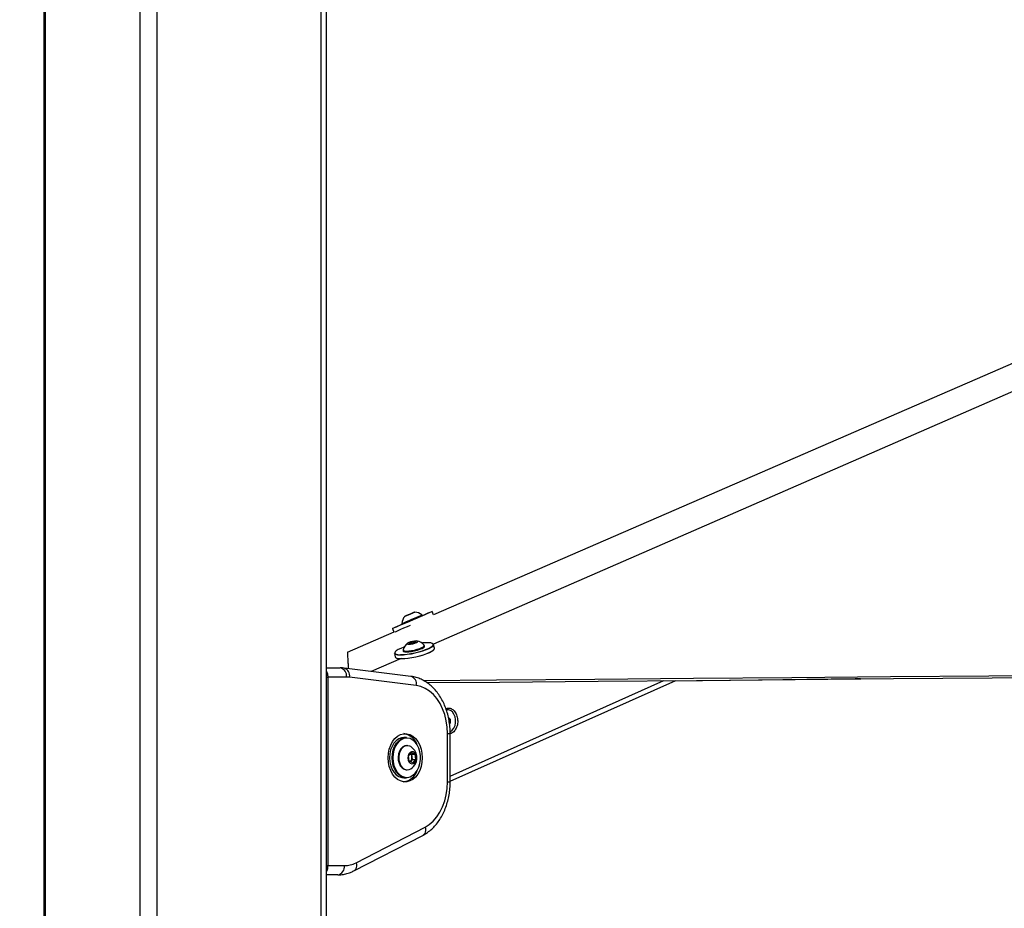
# Paper-space layout 'Surface plate' of a CAD drawing. Header units: millimetres. Extents: x 65420 to 443956, y 26941 to 406945.
# Tile 4 of 71: x 88035 to 109443, y 146584 to 165900. Entities that reach past the tile are written whole.
import ezdxf

# ---------------------------------------------------------------- set-up
doc = ezdxf.new("R2010")
doc.units = ezdxf.units.MM
doc.layers.add('COMPONENT_GEOMETRY', color=7, linetype='Continuous')
doc.styles.add('SLDTEXTSTYLE1', font='TXT', dxfattribs={"width": 0.75})
doc.dimstyles.new('SLDDIMSTYLE0', dxfattribs={"dimtxt": 2500, "dimasz": 165.1, "dimexe": 0, "dimexo": 0.0625, "dimgap": 625, "dimtad": 0, "dimtih": 1, "dimtoh": 1, "dimdec": 0, "dimlfac": 0.02, "dimrnd": 1e-09, "dimzin": 12, "dimdsep": 46, "dimtxsty": 'SLDTEXTSTYLE1', "dimsah": 1, "dimcen": 0.09, "dimadec": 0, "dimazin": 3, "dimtfac": 1, "dimtdec": 0, "dimtofl": 0, "dimtmove": 0, "dimatfit": 3, "dimfxl": 1, "dimfrac": 2, "dimtolj": 1, "dimtzin": 12, "dimarcsym": 0})

# ---------------------------------------------------------------- blocks, each defined once
blk = doc.blocks.new('_D_11')
at = {"layer": 'COMPONENT_GEOMETRY', "color": 7, "ltscale": 50}
for p, q in [((94429, 186096), (68956, 186096)), ((69115, 186096), (69115, 115387)), ((69115, 40710), (69115, 111418)), ((82736, 40710), (68956, 40710))]:
    blk.add_line(p, q, dxfattribs=at)
for points in [[(69115, 186096), (69090, 185931), (69140, 185931)], [(69115, 40710), (69140, 40875), (69090, 40875)]]:
    blk.add_solid(points, dxfattribs=at)
at = {"layer": 'COMPONENT_GEOMETRY', "color": 7, "ltscale": 50, "insert": (65420, 114641), "char_height": 2500, "attachment_point": 1, "style": 'SLDTEXTSTYLE1'}
blk.add_mtext('2908', dxfattribs=at)
blk = doc.blocks.new('_D_12')
at = {"layer": 'COMPONENT_GEOMETRY', "color": 7, "ltscale": 50}
for p, q in [((239590, 151446), (252465, 151446)), ((252307, 151446), (252307, 98062)), ((252307, 40710), (252307, 94093)), ((98713, 40710), (252465, 40710))]:
    blk.add_line(p, q, dxfattribs=at)
for points in [[(252307, 151446), (252281, 151281), (252332, 151281)], [(252307, 40710), (252332, 40875), (252281, 40875)]]:
    blk.add_solid(points, dxfattribs=at)
at = {"layer": 'COMPONENT_GEOMETRY', "color": 7, "ltscale": 50, "insert": (248612, 97316), "char_height": 2500, "attachment_point": 1, "style": 'SLDTEXTSTYLE1'}
blk.add_mtext('2215', dxfattribs=at)

psp = doc.layouts.new('Surface plate')

# ---------------------------------------------------------------- linework, layer by layer
at = {"color": 7, "linetype": 'Continuous', "lineweight": 25, "ltscale": 50}
for p, q in [((88559.19, 185584.55), (88559.19, 41884.54)), ((94704.43, 41884.54), (94704.43, 185584.55)), ((96508.78, 152973.96), (96443.3, 152946.02)), ((96443.3, 152946.02), (96449.78, 152948.91)), ((96449.78, 152948.91), (96521.75, 152979.74)), ((96449.83, 152948.81), (96449.78, 152948.91)), ((96580.76, 153004.79), (96508.78, 152973.96)), ((96521.75, 152979.74), (96587.24, 153007.69)), ((96521.84, 152979.55), (96521.75, 152979.74)), ((96587.24, 153007.69), (96580.76, 153004.79)), ((96787.71, 152943.83), (96780.23, 152961.3)), ((97033.37, 152960.68), (97001.47, 153035.26)), ((96137.21, 152665.6), (96171.23, 152586.07)), ((96343.51, 152774.5), (96350.97, 152757.03)), ((96171.23, 152586.07), (95158.28, 152145.95)), ((96495.69, 152337.24), (96515.65, 152359.83)), ((96556.93, 152337.24), (96495.69, 152337.24)), ((96515.65, 152359.83), (96596.83, 152382.42)), ((96520.69, 152337.24), (96515.65, 152359.83)), ((96638.12, 152359.83), (96556.93, 152337.24)), ((96596.83, 152382.42), (96658.07, 152382.42)), ((96604, 152350.34), (96596.83, 152382.42)), ((96658.07, 152382.42), (96638.12, 152359.83)), ((96837.96, 152280.48), (96833.91, 152298.6)), ((97052.31, 152238.26), (97035.28, 152314.55)), ((95158.29, 152145.94), (95158.28, 152145.95)), ((95158.29, 152145.89), (95158.28, 152145.95)), ((96329.22, 152016.1), (95679.38, 151732.59)), ((96181.32, 152123.81), (96198.35, 152047.53)), ((96370.33, 152195.06), (96374.38, 152176.95)), ((94704.43, 151811.17), (94999.59, 151811.17)), ((96541.66, 151625.9), (95088.85, 151805.66)), ((94732.96, 151611.17), (94732.96, 147511.17)), ((95141.01, 151611.17), (94732.96, 151611.17)), ((96658.52, 151427.42), (95205.72, 151607.17)), ((97394.85, 149345.28), (102298.59, 151535.75)), ((97342.34, 150899.09), (97332.87, 150899.09)), ((97357.85, 150729.53), (97395.73, 150697.75)), ((97363.4, 150697.75), (97395.73, 150697.75)), ((97378.54, 150611.15), (97395.01, 150611.15)), ((97395.01, 150611.15), (97380.55, 150599.67)), ((97395.73, 150697.75), (97395.01, 150611.15)), ((96441.78, 150294.67), (96385.22, 150294.67)), ((97336.27, 149332.93), (97336.27, 150381.42)), ((97394.85, 149332.93), (97394.85, 150381.42)), ((96462.29, 150119.67), (96448.86, 150119.67)), ((96487.98, 149893.3), (96548.88, 149970.21)), ((96504.63, 149780.26), (96487.98, 149893.3)), ((96529.06, 149945.19), (96552.89, 149934.09)), ((96548.88, 149970.21), (96626.43, 149934.09)), ((96552.89, 149934.09), (96626.43, 149934.09)), ((96552.89, 149934.09), (96561.21, 149877.57)), ((96561.21, 149877.57), (96569.54, 149821.05)), ((96626.43, 149934.09), (96643.08, 149821.05)), ((96582.18, 149744.13), (96504.63, 149780.26)), ((96539.09, 149782.59), (96528.46, 149769.16)), ((96569.54, 149821.05), (96539.09, 149782.59)), ((96569.54, 149821.05), (96643.08, 149821.05)), ((96643.08, 149821.05), (96582.18, 149744.13)), ((96448.86, 149594.67), (96462.29, 149594.67)), ((96385.22, 149419.67), (96441.78, 149419.67)), ((95298.5, 147396.66), (96797.86, 148168.43)), ((95348.39, 147574.49), (96847.75, 148346.25)), ((94732.96, 147511.17), (95094.46, 147511.17)), ((94953.04, 147311.17), (94704.43, 147311.17))]:
    psp.add_line(p, q, dxfattribs=at)
at = {"color": 8, "linetype": 'Continuous', "lineweight": 25, "ltscale": 50}
for p, q in [((88586.12, 185584.55), (88586.12, 41884.54)), ((90647.04, 185584.55), (90647.04, 41884.54)), ((91016.6, 185584.55), (91016.6, 41884.54)), ((94583.7, 185584.55), (94583.7, 41884.54)), ((94704.43, 151611.17), (94732.96, 151611.17)), ((97394.85, 149459), (102039.04, 151533.53)), ((97336.27, 150381.42), (97394.85, 150381.42)), ((97336.27, 149332.93), (97394.85, 149332.93)), ((94704.43, 147511.17), (94732.96, 147511.17))]:
    psp.add_line(p, q, dxfattribs=at)
at = {"color": 7, "linetype": 'Continuous', "lineweight": 25, "ltscale": 50, "flags": 128}
for points in [[(124723.77, 164992.23), (108631.6, 158000.14), (97033.38, 152960.68)], [(117997.24, 161469.17), (102000.96, 154490.47), (97034.22, 152323.66)], [(96350.78, 152757.49), (96304.34, 152737.58), (96242.84, 152711.19), (96193.89, 152690.15), (96159.36, 152675.27), (96140.59, 152667.13), (96138.31, 152666.02), (96152.58, 152672), (96182.86, 152684.84), (96228, 152704.04), (96286.26, 152728.87), (96355.4, 152758.37), (96432.76, 152791.41), (96515.36, 152826.71), (96600.04, 152862.93), (96683.55, 152898.67), (96762.66, 152932.55), (96834.34, 152963.28), (96895.84, 152989.67), (96944.79, 153010.71), (96979.32, 153025.58), (96998.09, 153033.74), (97000.38, 153034.84), (96986.11, 153028.86), (96955.82, 153016.02), (96910.68, 152996.81), (96852.42, 152971.99), (96787.51, 152944.29)], [(96343.51, 152774.5), (96347.5, 152776.15), (96366.67, 152784.26), (96400.32, 152798.58), (96445.94, 152818.04), (96500.17, 152841.2), (96558.97, 152866.34), (96617.99, 152891.59), (96672.84, 152915.09), (96719.46, 152935.08), (96754.4, 152950.1), (96775.06, 152959.02), (96780.24, 152961.3)], [(96350.97, 152757.03), (96354.97, 152758.68), (96374.14, 152766.8), (96407.79, 152781.11), (96453.42, 152800.57), (96507.64, 152823.73), (96566.44, 152848.87), (96625.46, 152874.12), (96680.31, 152897.62), (96726.94, 152917.61), (96761.87, 152932.63), (96782.53, 152941.55), (96787.71, 152943.83)], [(96406.45, 152930.32), (96411.33, 152932.35), (96432.03, 152941.15), (96465.41, 152955.38), (96506.37, 152972.89), (96548.69, 152990.99), (96585.93, 153006.95), (96612.4, 153018.32), (96624.09, 153023.38), (96619.21, 153021.36), (96598.51, 153012.56), (96565.13, 152998.32), (96524.16, 152980.82), (96481.84, 152962.71), (96444.61, 152946.75), (96418.14, 152935.38), (96406.45, 152930.32)], [(96200.69, 152597.35), (96217.27, 152604.39), (96262.42, 152623.59), (96320.67, 152648.42), (96389.81, 152677.92), (96467.17, 152710.96), (96531.87, 152738.61)], [(96396.65, 152264.76), (96385.78, 152260.99), (96318.87, 152235.24), (96263.71, 152209.22), (96222.58, 152184), (96197.16, 152160.61), (96188.47, 152140), (96194.17, 152125.73)], [(97035.28, 152314.55), (97033.5, 152299.84), (97015.95, 152277.21), (96981.72, 152252.21), (96932.2, 152225.85), (96869.42, 152199.23), (96795.95, 152173.41), (96714.79, 152149.48), (96629.28, 152128.39), (96542.9, 152111.03), (96459.21, 152098.09), (96381.61, 152090.1), (96313.3, 152087.41)], [(96330.34, 152011.12), (96398.65, 152013.82), (96476.25, 152021.8), (96559.94, 152034.74), (96646.32, 152052.11), (96731.83, 152073.19), (96812.98, 152097.13), (96886.46, 152122.94), (96949.24, 152149.57), (96998.76, 152175.92), (97032.99, 152200.93), (97050.54, 152223.55), (97052.31, 152238.26)], [(96441.98, 152175.3), (96493.23, 152177.95), (96552.55, 152185.71), (96615.55, 152198.01), (96677.56, 152213.92), (96733.96, 152232.28), (96780.59, 152251.71), (96813.99, 152270.79), (96831.67, 152288.08), (96832.33, 152302.32), (96831.31, 152303.7)], [(96446.03, 152157.18), (96497.27, 152159.83), (96556.6, 152167.6), (96619.6, 152179.89), (96681.6, 152195.8), (96738.01, 152214.16), (96784.64, 152233.6), (96818.04, 152252.67), (96835.72, 152269.97), (96837.96, 152280.48)], [(96496.81, 152324.06), (96535.04, 152326.79), (96579.64, 152334.54), (96623.82, 152346.14), (96660.85, 152359.83), (96685.1, 152373.52), (96692.88, 152385.12), (96682.99, 152392.88), (96656.95, 152395.6), (96618.72, 152392.88), (96574.13, 152385.12), (96529.95, 152373.52), (96492.91, 152359.83), (96468.66, 152346.14), (96460.89, 152334.54), (96470.77, 152326.79), (96496.81, 152324.06)], [(97023.82, 152318.8), (97021.78, 152326.41), (97004.9, 152341.3), (96971.69, 152351.57), (96923.52, 152356.81), (96862.36, 152356.81), (96790.7, 152351.57), (96780.43, 152350.48)], [(95158.29, 152145.94), (95158.58, 152141.26), (95159.77, 152122.56), (95160.96, 152103.86), (95162.13, 152085.19), (95163.29, 152066.53), (95164.45, 152047.88), (95166.75, 152010.64), (95167.88, 151992.04), (95169, 151973.46), (95170.12, 151954.89), (95171.23, 151936.34), (95172.33, 151917.81), (95173.42, 151899.29), (95174.51, 151880.78), (95175.59, 151862.29), (95176.66, 151843.82), (95177.72, 151825.36), (95178.78, 151806.91), (95179.49, 151794.44)], [(96313.3, 152087.41), (96257.07, 152090.1), (96215.21, 152098.09), (96189.45, 152111.03), (96181.32, 152123.81)], [(96198.35, 152047.53), (96206.49, 152034.74), (96232.25, 152021.8), (96274.11, 152013.82), (96317.56, 152011.24)], [(96370.52, 152200.78), (96370.08, 152198.01), (96378.04, 152185.71), (96402.61, 152177.95), (96441.98, 152175.3)], [(96374.38, 152176.95), (96382.08, 152167.6), (96406.66, 152159.83), (96446.03, 152157.18)], [(97035.66, 152200.44), (97025.8, 152190.06), (96992.35, 152165.63), (96943.96, 152139.88), (96882.62, 152113.86), (96810.82, 152088.64), (96731.52, 152065.25), (96647.97, 152044.65), (96563.57, 152027.68), (96481.78, 152015.03), (96405.96, 152007.23), (96379.3, 152005.61)], [(96815.35, 151534.85), (98401.72, 151548.4), (100543.34, 151566.71), (102684.97, 151585.02), (104826.6, 151603.35), (106968.22, 151621.68), (109109.85, 151640.02), (111251.48, 151658.37), (113393.1, 151676.73), (115534.73, 151695.11), (117676.36, 151713.49), (119817.98, 151731.89), (121959.61, 151750.3), (124101.23, 151768.72), (126242.86, 151787.15), (128384.49, 151805.6), (130526.11, 151824.06), (132667.74, 151842.53)], [(96891.42, 151489.52), (98468.53, 151503), (100610.16, 151521.31), (102751.79, 151539.63), (104893.41, 151557.96), (107035.04, 151576.3), (109176.67, 151594.65), (111318.29, 151613.01), (113459.92, 151631.37), (115601.55, 151649.75), (117743.17, 151668.14), (119884.8, 151686.54), (122026.42, 151704.96), (124168.05, 151723.38), (126309.68, 151741.82), (128451.3, 151760.27), (130592.93, 151778.73), (132734.55, 151797.21)], [(95205.72, 151607.17), (95197.65, 151608.11), (95189.57, 151608.92), (95181.48, 151609.6), (95173.39, 151610.17), (95165.3, 151610.6), (95157.2, 151610.92), (95149.11, 151611.1), (95141.01, 151611.17)], [(106314.37, 151570.13), (106199.59, 151568.78), (104098.39, 151544.2), (102269.62, 151522.81)], [(97336.27, 150381.42), (97329.53, 150522.59), (97309.43, 150661.21), (97276.33, 150794.75), (97230.83, 150920.77), (97173.77, 151037.01), (97106.17, 151141.34), (97029.27, 151231.86), (96944.46, 151306.94), (96853.28, 151365.21), (96757.38, 151405.61), (96658.52, 151427.42)], [(97394.51, 150423.02), (97398.14, 150424.71), (97440.07, 150454.55), (97474.75, 150499.29), (97499.61, 150555.6), (97512.81, 150619.3), (97513.36, 150685.67), (97501.23, 150749.8), (97477.32, 150806.92), (97443.39, 150852.8), (97401.98, 150884.03), (97356.14, 150898.3), (97312.28, 150895.35)], [(96045.8, 149857.17), (96052.13, 149953.64), (96070.87, 150046.82), (96101.41, 150133.55), (96142.69, 150210.86), (96193.32, 150276.13), (96251.56, 150327.13), (96315.44, 150362.13), (96382.78, 150379.93), (96451.29, 150379.93), (96518.63, 150362.13), (96582.51, 150327.13), (96640.75, 150276.13), (96691.38, 150210.86), (96732.66, 150133.55), (96763.2, 150046.82), (96781.95, 149953.64), (96788.27, 149857.17), (96781.95, 149760.7), (96763.2, 149667.52), (96732.66, 149580.8), (96691.38, 149503.48), (96640.75, 149438.21), (96582.51, 149387.21), (96518.63, 149352.21), (96451.29, 149334.41), (96382.78, 149334.41), (96315.44, 149352.21), (96251.56, 149387.21), (96193.32, 149438.21), (96142.69, 149503.48), (96101.41, 149580.8), (96070.87, 149667.52), (96052.13, 149760.7), (96045.8, 149857.17)], [(96385.22, 150294.67), (96335.81, 150289.06), (96275.35, 150266.15), (96219.38, 150226.5), (96170.21, 150171.74), (96129.83, 150104.09), (96099.92, 150026.33), (96081.68, 149941.65), (96075.87, 149853.51), (96082.72, 149765.52), (96101.96, 149681.28), (96132.79, 149604.25), (96173.96, 149537.56), (96223.78, 149483.97), (96280.21, 149445.65), (96340.93, 149424.18), (96385.22, 149419.67)], [(96441.78, 149419.67), (96397.5, 149424.18), (96336.78, 149445.65), (96280.35, 149483.97), (96230.53, 149537.56), (96189.36, 149604.25), (96158.53, 149681.28), (96139.29, 149765.52), (96132.44, 149853.51), (96138.25, 149941.65), (96156.48, 150026.33), (96186.4, 150104.09), (96226.78, 150171.74), (96275.95, 150226.5), (96331.92, 150266.15), (96392.38, 150289.06), (96441.78, 150294.67)], [(96749.33, 149903.98), (96736.51, 149988.56), (96711.92, 150067.76), (96676.56, 150138.34), (96631.88, 150197.41), (96579.7, 150242.55), (96522.17, 150271.91), (96461.64, 150284.29), (96400.58, 150279.19), (96341.5, 150256.81), (96286.81, 150218.06), (96238.76, 150164.54), (96199.31, 150098.44), (96170.08, 150022.46), (96152.26, 149939.72), (96146.58, 149853.59), (96153.27, 149767.62), (96172.07, 149685.3), (96202.2, 149610.03), (96242.43, 149544.87), (96291.11, 149492.5), (96346.25, 149455.05), (96405.58, 149434.07), (96466.69, 149430.42), (96527.07, 149444.23), (96584.25, 149474.95), (96635.88, 149521.32), (96679.86, 149581.44), (96714.38, 149652.84), (96738.03, 149732.62), (96749.84, 149817.49), (96749.33, 149903.98)], [(96448.86, 150119.67), (96411, 150114.15), (96365.26, 150091.54), (96325.21, 150052.96), (96293.6, 150001.03), (96272.56, 149939.3), (96263.53, 149871.97), (96267.14, 149803.64), (96283.13, 149738.95), (96310.41, 149682.32), (96347.13, 149637.6), (96390.78, 149607.85), (96438.39, 149595.09), (96448.86, 149594.67)], [(96535.82, 150098.2), (96520.36, 150106.49), (96472.76, 150119.26), (96424.43, 150114.15), (96378.69, 150091.54), (96338.65, 150052.96), (96307.03, 150001.03), (96285.99, 149939.3), (96276.97, 149871.97), (96280.58, 149803.64), (96296.57, 149738.95), (96323.85, 149682.32), (96360.57, 149637.6), (96404.22, 149607.85), (96451.82, 149595.09), (96500.15, 149600.19), (96535.82, 149616.15)], [(96656.38, 149883.94), (96643.41, 149928.55), (96619.92, 149963.52), (96589.08, 149984.13), (96555.06, 149987.59), (96522.46, 149973.43), (96495.67, 149943.58), (96478.32, 149902.06), (96472.74, 149854.47), (96479.7, 149807.25), (96498.24, 149766.77), (96525.88, 149738.5), (96558.87, 149726.26), (96592.76, 149731.7), (96622.97, 149754.08), (96645.42, 149790.39), (96657.09, 149835.72), (96656.38, 149883.94)], [(96526.64, 149770), (96531.8, 149774.53), (96539.09, 149782.59)], [(96847.75, 148346.25), (96939.83, 148403.93), (97025.55, 148478.7), (97103.32, 148569.19), (97171.72, 148673.73), (97229.48, 148790.4), (97275.55, 148917.05), (97309.08, 149051.35), (97329.44, 149190.83), (97336.27, 149332.93)], [(95094.46, 147511.17), (95126.84, 147512.16), (95159.17, 147515.16), (95191.37, 147520.15), (95223.38, 147527.12), (95255.15, 147536.06), (95286.62, 147546.94), (95317.72, 147559.76), (95348.39, 147574.49)]]:
    psp.add_lwpolyline(points, dxfattribs=at)
at = {"color": 8, "linetype": 'Continuous', "lineweight": 25, "ltscale": 50, "flags": 128}
for points in [[(96317.92, 152099.95), (96384.67, 152102.59), (96460.49, 152110.39), (96542.27, 152123.03), (96626.67, 152140), (96710.23, 152160.61), (96789.53, 152184), (96861.32, 152209.22), (96922.67, 152235.24), (96971.06, 152260.99), (97004.51, 152285.42), (97021.65, 152307.53), (97023.82, 152318.8)], [(96847.75, 148346.25), (96854.47, 148309.59), (96855.49, 148274.33), (96850.79, 148241.84), (96840.53, 148213.36), (96825.11, 148189.99), (96805.13, 148172.62), (96797.86, 148168.43)], [(95348.39, 147574.49), (95355.11, 147537.82), (95356.14, 147502.57), (95351.43, 147470.08), (95341.17, 147441.6), (95325.76, 147418.22), (95305.78, 147400.86), (95298.54, 147396.68)]]:
    psp.add_lwpolyline(points, dxfattribs=at)
at = {"color": 7, "linetype": 'Continuous', "lineweight": 25, "ltscale": 2500}
for centre, radius, start, end in [((96608.77, 152758.26), 265.76, 139.698256, 176.495831), ((96608.77, 152758.26), 265.76, 49.819116, 86.61669), ((96627.52, 152133.12), 265.76, 126.295947, 165.251074), ((96627.52, 152133.12), 265.76, 39.929425, 78.884553), ((96307.24, 152215.51), 209.93, 247.939064, 269.018809), ((94964.23, 151636.16), 178.54, 351.95142, 78.577259), ((96312.38, 149996.73), 391.97, 20.280773, 78.500788), ((96388.76, 149857.17), 282.35, 8.379857, 58.611312), ((96459.64, 149867.4), 102.08, 5.71496, 48.180138), ((96388.76, 149857.17), 282.35, 301.388688, 8.379857), ((96436.52, 149856.55), 126.45, 324.206678, 9.56974), ((96327.5, 149699.98), 371.85, 279.757883, 341.460556), ((94917.68, 147486.17), 178.54, 281.422741, 8.04858)]:
    psp.add_arc(centre, radius, start, end, dxfattribs=at)
at = {"color": 8, "linetype": 'Continuous', "lineweight": 25, "ltscale": 2500}
for centre, radius, start, end in [((96287.89, 152265.72), 168.46, 236.199177, 280.26763), ((95038.82, 151642.54), 170.61, 348.035111, 72.969072), ((96491.59, 151462.78), 170.63, 348.039037, 72.937651)]:
    psp.add_arc(centre, radius, start, end, dxfattribs=at)
at = {"color": 7, "linetype": 'Continuous', "lineweight": 25, "ltscale": 50}
for points, knots in [([(95088.85, 151805.66), (95066.93, 151807.87), (95037.21, 151810.86), (95007.4, 151811.1), (94999.59, 151811.17)], [0, 0, 0, 0, 0.73803275, 1, 1, 1, 1]), ([(97394.85, 150381.42), (97394.5, 150407), (97393.51, 150479.69), (97382.61, 150599), (97358.59, 150737.14), (97322.82, 150871.08), (97275.78, 150999.12), (97217.8, 151119.64), (97149.42, 151230.97), (97071.36, 151331.47), (96984.57, 151419.55), (96890.29, 151493.76), (96790, 151552.95), (96685.39, 151596.09), (96601.71, 151617.54), (96553.58, 151624.24), (96541.66, 151625.9)], [0, 0, 0, 0, 0.04241566, 0.12052965, 0.19876278, 0.27712502, 0.35564003, 0.4343053, 0.5130614, 0.59175097, 0.67014569, 0.74795467, 0.82487971, 0.90071062, 0.97541336, 1, 1, 1, 1]), ([(97300.78, 150924.93), (97312.68, 150929.14), (97337.03, 150937.76), (97388.73, 150937.27), (97452.79, 150910.29), (97517.4, 150839.69), (97538.87, 150772.1), (97549.65, 150738.19)], [0, 0, 0, 0, 0.11937285, 0.24435629, 0.49413245, 0.74622183, 1, 1, 1, 1]), ([(97549.65, 150738.19), (97554.58, 150701.78), (97564.41, 150629.18), (97539.75, 150520.64), (97498.05, 150447.25), (97455.14, 150406.27), (97423.8, 150386.1), (97403.07, 150381), (97394.85, 150378.97)], [0, 0, 0, 0, 0.23342929, 0.46546468, 0.69534941, 0.80975472, 0.92456968, 1, 1, 1, 1]), ([(96797.86, 148168.43), (96817.44, 148179.12), (96870, 148207.81), (96950.74, 148266.26), (97037.7, 148346.31), (97117.22, 148439.24), (97188.44, 148543.77), (97250.33, 148658.64), (97302.05, 148782.22), (97343.02, 148912.85), (97372.45, 149048.76), (97391.3, 149189.35), (97393.66, 149284.69), (97394.85, 149332.93)], [0, 0, 0, 0, 0.054321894, 0.145826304, 0.238109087, 0.331511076, 0.425806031, 0.520714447, 0.615973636, 0.711385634, 0.80682251, 0.902255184, 1, 1, 1, 1]), ([(94953.04, 147311.17), (94975.05, 147311.76), (95032.68, 147313.31), (95125.13, 147329.42), (95218.68, 147358.37), (95275.02, 147385.4), (95298.5, 147396.66)], [0, 0, 0, 0, 0.18533955, 0.4852527, 0.78540483, 1, 1, 1, 1])]:
    psp.add_open_spline(points, degree=3, knots=knots, dxfattribs=at)
at = {"color": 8, "linetype": 'Continuous', "lineweight": 25, "ltscale": 50}
for points, knots in [([(94704.43, 151732.07), (94707.75, 151726.64), (94721.1, 151704.8), (94730.66, 151661.17), (94732.33, 151625), (94732.96, 151611.17)], [0, 0, 0, 0, 0.16989568, 0.68249451, 1, 1, 1, 1]), ([(94732.96, 147511.17), (94731.33, 147489.26), (94728.08, 147445.5), (94715.56, 147401.89), (94704.66, 147386.8), (94704.43, 147386.49)], [0, 0, 0, 0, 0.49526551, 0.98946595, 1, 1, 1, 1])]:
    psp.add_open_spline(points, degree=3, knots=knots, dxfattribs=at)

# ---------------------------------------------------------------- dimensions: what is measured, and where the dimension line sits
at = {"layer": 'COMPONENT_GEOMETRY', "color": 7, "ltscale": 50}
for base, p1, p2, picture, middle in [((69114.9, 40709.55), (94492.3, 186095.84), (82799.72, 40709.55), '_D_11', (69114.9, 113402.69)), ((252306.67, 40709.55), (239526.37, 151445.89), (98649.72, 40709.55), '_D_12', (252306.67, 96077.72))]:
    dim = psp.add_linear_dim(base=base, p1=p1, p2=p2, angle=90, dimstyle='SLDDIMSTYLE0', dxfattribs=at)
    dim.commit()
    dim.dimension.update_dxf_attribs({"geometry": picture, "text_midpoint": middle, "dimtype": 160})

doc.saveas('drawing.dxf')
